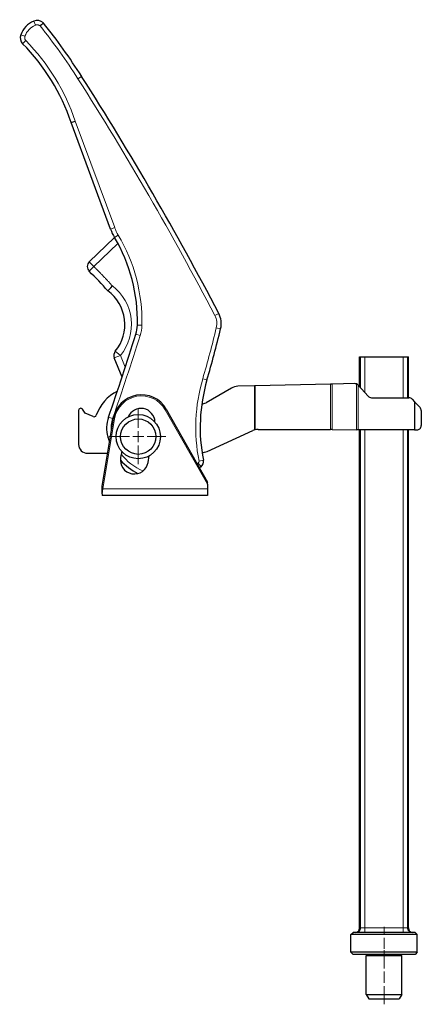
# Model space of a CAD drawing. Header units: millimetres. Extents: x 12 to 1167, y 3 to 830.
# Tile 2 of 6: x 524 to 705, y 5 to 450. Entities that reach past the tile are written whole.
import ezdxf

# ---------------------------------------------------------------- set-up
doc = ezdxf.new("R2010")
doc.units = ezdxf.units.MM
doc.header["$MEASUREMENT"] = 0
doc.layers.add('Layer0000', color=7, linetype='Continuous', lineweight=20)

# ---------------------------------------------------------------- blocks, each defined once
blk = doc.blocks.new('DimBlk46')
at = {"layer": 'Layer0000', "color": 5, "linetype": 'Continuous', "lineweight": 5, "true_color": 0x0000ff}
for p, q in [((688.3, 36.82), (688.3, 40.32)), ((688.3, 30.32), (688.3, 35.32)), ((688.3, 28.82), (688.3, 25.32))]:
    blk.add_line(p, q, dxfattribs=at)
blk = doc.blocks.new('DimBlk47')
at = {"layer": 'Layer0000', "color": 5, "linetype": 'Continuous', "lineweight": 5, "true_color": 0x0000ff}
for p, q in [((688.3, 21.57), (688.3, 29.82)), ((688.3, 15.07), (688.3, 20.07)), ((688.3, 13.57), (688.3, 5.32))]:
    blk.add_line(p, q, dxfattribs=at)
blk = doc.blocks.new('DimBlk48')
at = {"layer": 'Layer0000', "color": 5, "linetype": 'Continuous', "lineweight": 5, "true_color": 0x0000ff}
for p, q in [((577.3, 265.82), (577.3, 274.32)), ((577.3, 259.32), (577.3, 264.32)), ((573.3, 261.82), (564.8, 261.82)), ((574.8, 261.82), (579.8, 261.82)), ((581.3, 261.82), (589.8, 261.82)), ((577.3, 257.82), (577.3, 249.32))]:
    blk.add_line(p, q, dxfattribs=at)
blk = doc.blocks.new('ViewBlk9')
at = {"color": 7, "linetype": 'Continuous', "lineweight": 5}
for p, q in [((530.84, 447.75), (530.07, 449.6)), ((526.11, 442.76), (524.23, 443.42)), ((550.03, 423.53), (551.72, 424.6)), ((566.63, 356.28), (548.82, 404.38)), ((566.63, 356.28), (564.75, 355.59)), ((568.27, 352.84), (566.55, 351.82)), ((557.23, 338.66), (568.07, 349.13)), ((557.23, 338.66), (555.14, 336.52)), ((557.23, 338.66), (555.15, 340.82)), ((611.86, 316.6), (613.64, 317.53)), ((578.92, 312.22), (576.92, 312.26)), ((578.13, 307.49), (576.23, 308.09)), ((612.55, 311.02), (614.49, 310.55)), ((569.25, 298.54), (566.47, 297.41)), ((569.25, 298.54), (566.93, 300.44)), ((571.42, 293.17), (569.25, 298.54)), ((677.67, 283.92), (677.67, 297.82)), ((679.6, 281.78), (679.6, 297.82)), ((697.01, 279.42), (697.01, 297.82)), ((698.94, 279.42), (698.94, 297.82)), ((606.41, 288.01), (608.33, 287.44)), ((629.86, 264.9), (629.86, 284.74)), ((630.03, 264.94), (630.03, 284.74)), ((664.19, 264.99), (664.19, 285.54)), ((664.83, 264.99), (664.83, 285.55)), ((675.9, 264.94), (675.9, 285.62)), ((676.62, 264.94), (676.62, 285.09)), ((589.48, 273.96), (589.91, 274.21)), ((589.48, 273.96), (608.52, 240.31)), ((561.33, 238.28), (566.57, 269.9)), ((565.71, 269.96), (563.82, 270.62)), ((566.57, 269.9), (566.07, 269.99)), ((677.67, 39.82), (677.67, 264.93)), ((679.6, 39.82), (679.6, 264.92)), ((697.01, 39.82), (697.01, 264.85)), ((698.94, 39.82), (698.94, 264.84)), ((564.75, 261.99), (563.55, 261.66)), ((604.38, 249.81), (605.63, 248.25)), ((604.73, 250.78), (606.69, 251.16)), ((561.33, 238.28), (561.02, 238.33)), ((561.02, 236.05), (561.33, 238.28)), ((608.52, 238.28), (561.33, 238.28)), ((677.3, 39.82), (677.67, 39.82)), ((677.67, 39.82), (679.6, 39.82)), ((679.6, 39.82), (697.01, 39.82)), ((679.6, 37.82), (679.6, 39.82)), ((697.01, 39.82), (698.94, 39.82)), ((697.01, 37.82), (697.01, 39.82)), ((698.94, 39.82), (699.3, 39.82))]:
    blk.add_line(p, q, dxfattribs=at)
at = {"color": 7, "linetype": 'Continuous', "lineweight": 30}
for p, q in [((546.93, 403.72), (548.82, 404.38)), ((564.75, 355.59), (546.93, 403.72)), ((555.15, 340.82), (566.55, 351.82)), ((569.97, 288.77), (566.47, 297.41)), ((677.3, 284.33), (677.3, 297.82)), ((677.3, 297.82), (677.67, 297.82)), ((677.67, 297.82), (679.6, 297.82)), ((679.6, 297.82), (697.01, 297.82)), ((697.01, 297.82), (698.94, 297.82)), ((698.94, 297.82), (699.3, 297.82)), ((699.3, 279.42), (699.3, 297.82)), ((629.86, 284.74), (622.27, 284.56)), ((630.03, 284.74), (629.86, 284.74)), ((664.19, 285.54), (630.03, 284.74)), ((664.83, 285.55), (664.19, 285.54)), ((675.05, 285.79), (664.83, 285.55)), ((676.62, 285.09), (676.58, 285.13)), ((676.62, 285.09), (681.13, 280.08)), ((619.41, 283.76), (607.91, 277.12)), ((682.62, 279.42), (699.57, 279.42)), ((701.04, 278.78), (702.13, 277.61)), ((704.61, 274.93), (702.13, 277.61)), ((702.13, 277.61), (702.13, 264.83)), ((550.3, 273.62), (550.3, 258.32)), ((553.37, 272.47), (552.11, 274.2)), ((556.92, 270.89), (553.37, 272.47)), ((589.91, 274.21), (608.52, 241.32)), ((705.14, 273.57), (705.14, 266.83)), ((561.02, 239.48), (566.07, 269.99)), ((608.41, 255.17), (628.99, 264.58)), ((631.51, 265.12), (664.19, 264.99)), ((664.83, 264.99), (664.19, 264.99)), ((664.83, 264.99), (675.9, 264.94)), ((676.62, 264.94), (675.9, 264.94)), ((702.13, 264.83), (676.62, 264.94)), ((677.3, 39.82), (677.3, 264.93)), ((699.3, 39.82), (699.3, 264.84)), ((702.13, 264.83), (703.14, 264.83)), ((554.33, 254.32), (563.49, 254.38)), ((569.81, 255.19), (569.32, 252.38)), ((581.73, 250.19), (582.24, 253.12)), ((608.52, 240.31), (608.52, 241.32)), ((608.52, 240.31), (608.52, 238.28)), ((561.02, 238.33), (561.02, 239.48)), ((561.02, 236.05), (561.02, 238.33)), ((561.02, 236.05), (561.02, 235.28)), ((608.52, 238.28), (608.52, 235.28)), ((608.52, 235.28), (561.02, 235.28)), ((673.3, 36.82), (674.3, 37.82)), ((673.3, 28.82), (673.3, 36.82)), ((688.3, 36.82), (673.3, 36.82)), ((688.3, 37.82), (674.3, 37.82)), ((702.3, 37.82), (688.3, 37.82)), ((703.3, 36.82), (688.3, 36.82)), ((703.3, 36.82), (702.3, 37.82)), ((703.3, 28.82), (703.3, 36.82)), ((673.3, 28.82), (674.3, 27.82)), ((688.3, 28.82), (673.3, 28.82)), ((688.3, 27.82), (674.3, 27.82)), ((680.3, 9.82), (680.3, 27.32)), ((680.3, 27.32), (688.3, 27.32)), ((703.3, 28.82), (688.3, 28.82)), ((702.3, 27.82), (688.3, 27.82)), ((688.3, 27.32), (696.3, 27.32)), ((696.3, 9.82), (696.3, 27.32)), ((703.3, 28.82), (702.3, 27.82)), ((680.3, 9.82), (681.46, 7.82)), ((680.3, 9.82), (688.3, 9.82)), ((688.3, 9.82), (696.3, 9.82)), ((696.3, 9.82), (695.15, 7.82)), ((681.46, 7.82), (688.3, 7.82)), ((688.3, 7.82), (695.15, 7.82))]:
    blk.add_line(p, q, dxfattribs=at)
for radius in [10, 8]:
    blk.add_circle((577.3, 261.82), radius, dxfattribs=at)
for centre, radius, start, end in [((534.1, 439.93), 10.48, 112.631, 160.5153), ((531.61, 445.91), 4, 44.8609, 112.631), ((321.19, 277.83), 273.29, 32.4828, 38.7069), ((528, 442.09), 4, 160.5153, 222.7354), ((459.17, 374.42), 92.52, 18.4594, 44.5916), ((-672.41, -354.73), 1451.15, 27.59786, 32.48276), ((586.32, 363.57), 23, 200.3155, 210.7198), ((502.87, 313.99), 74.07, 358.6682, 30.7198), ((557.23, 338.66), 3, 133.9847, 225.6782), ((427.62, 205.95), 182.51, 41.8419, 45.6782), ((552.24, 312.47), 18.99, 320.678, 53.2992), ((604.77, 312.9), 10, 346.4322, 27.5979), ((561.92, 312.61), 15, 342.4447, 358.6682), ((-828.52, 752.5), 1473.37, 340.90968, 342.44472), ((129.2, 427.67), 499.23, 343.687, 346.4322), ((569.25, 298.54), 3, 140.678, 202.0524), ((681.76, 265.95), 76.51, 163.687, 191.1466), ((675.1, 283.79), 2, 66.2692, 91.3311), ((675.1, 283.79), 2, 42.0445, 66.2692), ((576.93, 264.76), 19.82, 117.3088, 160.2309), ((578.74, 267.89), 12.84, 29.5014, 170.5932), ((622.41, 278.57), 6, 91.3311, 120), ((601.42, 295.45), 19.44, 283.5772, 289.482), ((682.62, 281.42), 2, 222.0445, 270), ((699.57, 277.42), 2, 42.8422, 90), ((551.3, 273.62), 1, 36, 180), ((557.33, 271.81), 1, 246, 340.2309), ((578.52, 268.28), 6.3, 1.2226, 157.5077), ((703.14, 273.57), 2, 0, 42.8422), ((577.99, 265.71), 15, 160.9097, 195.6756), ((631.49, 259.12), 6, 105.7194, 114.5616), ((631.49, 259.12), 6, 104.0731, 105.7194), ((631.49, 259.12), 6, 89.7621, 104.0731), ((703.14, 266.83), 2, 269.7621, 0), ((554.3, 258.32), 4, 180, 270.3382), ((589, 268.8), 26.44, 195.6756, 200.9296), ((605.91, 260.63), 6, 271.7087, 294.5616), ((575.52, 251.28), 6.3, 170, 350), ((589, 268.8), 26.44, 221.5565, 243.274), ((603.75, 250.58), 3, 308.9799, 11.1466), ((589, 268.8), 26.44, 307.0043, 308.9799), ((675.3, 39.82), 2, 270, 0), ((701.3, 39.82), 2, 180, 270)]:
    blk.add_arc(centre, radius, start, end, dxfattribs=at)
at = {"color": 7, "linetype": 'Continuous', "lineweight": 5}
for centre, radius, start, end in [((534.1, 439.93), 8.48, 112.631, 160.5153), ((321.19, 277.83), 271.29, 32.4828, 38.6803), ((459.17, 374.42), 94.52, 18.4792, 44.5684), ((-672.41, -354.73), 1449.15, 27.59786, 32.48276), ((586.32, 363.57), 21, 200.3155, 210.7198), ((502.87, 313.99), 76.07, 358.6682, 30.7198), ((552.24, 312.47), 21.99, 320.678, 52.4896), ((604.77, 312.9), 8, 346.4322, 27.5979), ((561.92, 312.61), 17, 342.4447, 358.6682), ((-828.52, 752.5), 1475.37, 340.90968, 342.44472), ((129.2, 427.67), 497.23, 343.687, 346.4322), ((681.76, 265.95), 78.51, 163.687, 191.1466), ((578.74, 267.89), 12.34, 29.5014, 170.5932), ((577.99, 265.71), 13, 160.9097, 187.1866), ((589, 268.8), 24.44, 217.4179, 246.8814), ((589, 268.8), 24.44, 307.6223, 308.9799), ((603.75, 250.58), 1, 308.9799, 11.1466)]:
    blk.add_arc(centre, radius, start, end, dxfattribs=at)
for points, knots in [([(530.84, 447.75), (531.24, 447.92), (532.1, 447.89), (532.75, 447.58), (532.96, 447.38)], [0, 0, 0, 0.3630236, 0.7145301, 0.9622337, 0.9622337, 0.9622337]), ([(526.51, 440.75), (526.24, 441.05), (525.97, 441.84), (526.03, 442.52), (526.11, 442.76)], [0.0122741, 0.0122741, 0.0122741, 0.3767657, 0.7699971, 1, 1, 1])]:
    blk.add_open_spline(points, degree=2, knots=knots, dxfattribs=at)
at = {"color": 7, "linetype": 'Continuous', "lineweight": 30}
for points in [[(534.45, 448.73), (534.45, 448.73), (533.78, 448.14), (532.96, 447.38)], [(525.06, 439.38), (525.06, 439.38), (525.7, 439.99), (526.51, 440.75)], [(563.59, 327.69), (563.59, 327.69), (564.49, 328.69), (565.63, 329.91)]]:
    blk.add_open_spline(points, degree=3, dxfattribs=at)
at = {"color": 7, "linetype": 'Continuous', "lineweight": 5}
blk.add_open_spline([(565.63, 329.91), (561.57, 334.42), (557.23, 338.66)], degree=2, dxfattribs=at)
for points in [[(675.74, 37.82), (677.67, 37.82), (677.67, 39.82)], [(700.87, 37.82), (698.94, 37.82), (698.94, 39.82)]]:
    blk.add_rational_spline(points, [1, 0.707106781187, 1], degree=2, dxfattribs=at)
for name in ['DimBlk48', 'DimBlk46', 'DimBlk47']:
    blk.add_blockref(name, (0, 0))

msp = doc.modelspace()

# ---------------------------------------------------------------- block references
msp.add_blockref('ViewBlk9', (0, 0))

doc.saveas('drawing.dxf')
